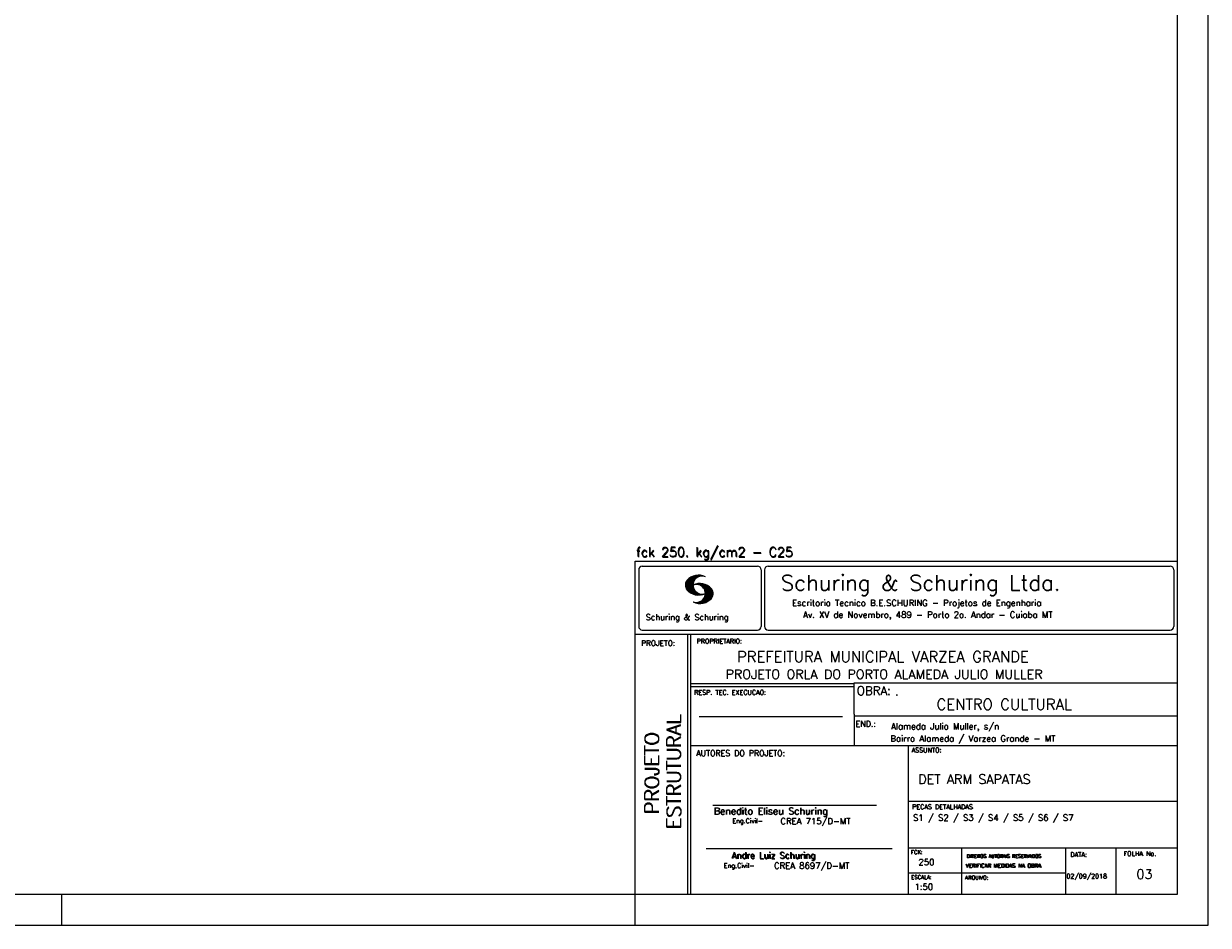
# Model space of a CAD drawing. Extents: x 0 to 84.1, y 0 to 59.4.
# Tile 5 of 6: x 45.9 to 84.1, y 0 to 29.1. Entities that reach past the tile are written whole.
import ezdxf

# ---------------------------------------------------------------- set-up
doc = ezdxf.new("R2010")
doc.units = 0
doc.header["$MEASUREMENT"] = 0
doc.layers.add('1', color=1, linetype='CONTINUOUS')
doc.layers.add('2', color=2, linetype='CONTINUOUS')
doc.styles.get("Standard").update_dxf_attribs({"font": 'ROMANS.SHX'})

msp = doc.modelspace()

# ---------------------------------------------------------------- linework, layer by layer
at = {"layer": '2', "linetype": 'Continuous'}
for p, q in [((84.100006, 0), (84.100006, 59.400002)), ((65.600006, 11.755142), (83.100006, 11.755135)), ((65.600006, 1), (65.600006, 11.755142)), ((65.715988, 11.477417), (65.715988, 9.648308)), ((65.832489, 11.593918), (69.548996, 11.593918)), ((69.665497, 11.477417), (69.665497, 9.648308)), ((69.778748, 11.477417), (69.778748, 9.648308)), ((69.895248, 11.593918), (82.867508, 11.593918)), ((82.984009, 11.477417), (82.984009, 9.648308)), ((67.221771, 10.985771), (67.52832, 11.29232)), ((67.222122, 10.971992), (67.545929, 11.295792)), ((67.222168, 11.000305), (67.508011, 11.286148)), ((67.222488, 10.958214), (67.56427, 11.300003)), ((67.224365, 11.016647), (67.488403, 11.280685)), ((67.224472, 10.94606), (67.581131, 11.302727)), ((67.226578, 11.03299), (67.465408, 11.271812)), ((67.2267, 10.934158), (67.596313, 11.303772)), ((67.228943, 10.922256), (67.612335, 11.305649)), ((67.232178, 10.911354), (67.626831, 11.306015)), ((67.232437, 11.052986), (67.439468, 11.26001)), ((67.235916, 10.900948), (67.642014, 11.307053)), ((67.239258, 11.073952), (67.410522, 11.245209)), ((67.239655, 10.890556), (67.656281, 11.307182)), ((67.243561, 10.880333), (67.66925, 11.306015)), ((67.248611, 10.871239), (67.520584, 11.143219)), ((67.252747, 11.10157), (67.374313, 11.223145)), ((67.253647, 10.862129), (67.502121, 11.110611)), ((67.608673, 11.2313), (67.68306, 11.305702)), ((67.638062, 11.246552), (67.69574, 11.30423)), ((67.662872, 11.257233), (67.708405, 11.302757)), ((67.681976, 11.262199), (67.721237, 11.30146)), ((67.702469, 11.268562), (67.733063, 11.299149)), ((67.718491, 11.270424), (67.744904, 11.296837)), ((67.734482, 11.272285), (67.757004, 11.294807)), ((67.750473, 11.274147), (67.768555, 11.292221)), ((67.258682, 10.853035), (67.491592, 11.085945)), ((67.264267, 10.84449), (67.483597, 11.06382)), ((67.270782, 10.836868), (67.47966, 11.045746)), ((67.277298, 10.829247), (67.475876, 11.027817)), ((67.283813, 10.821625), (67.474167, 11.011971)), ((67.290558, 10.814232), (67.473114, 10.99678)), ((67.296936, 10.807419), (67.470306, 10.980797)), ((67.304733, 10.800133), (67.473206, 10.968597)), ((67.311829, 10.793083), (67.474121, 10.955383)), ((67.319168, 10.786293), (67.475159, 10.942276)), ((67.326828, 10.779808), (67.477615, 10.930595)), ((67.334488, 10.773323), (67.480087, 10.918922)), ((67.342133, 10.766846), (67.482544, 10.907249)), ((67.350098, 10.760674), (67.485901, 10.896469)), ((67.358337, 10.754768), (67.489655, 10.886078)), ((67.366577, 10.748863), (67.493408, 10.875694)), ((67.374802, 10.742966), (67.497208, 10.865356)), ((67.383392, 10.737427), (67.502075, 10.856102)), ((67.392227, 10.732109), (67.506958, 10.84684)), ((67.401062, 10.726807), (67.511841, 10.837578)), ((67.409882, 10.721497), (67.516922, 10.828537)), ((67.419189, 10.71666), (67.522842, 10.820305)), ((67.428635, 10.711967), (67.528748, 10.812088)), ((67.43808, 10.707275), (67.534668, 10.803864)), ((67.44754, 10.702599), (67.540802, 10.79586)), ((67.457642, 10.698563), (67.547699, 10.78862)), ((67.467743, 10.694519), (67.554611, 10.781387)), ((67.477829, 10.690483), (67.561508, 10.774155)), ((67.488205, 10.686714), (67.568588, 10.767105)), ((67.499008, 10.683372), (67.576477, 10.760849)), ((67.509796, 10.680031), (67.584366, 10.754601)), ((67.520599, 10.676697), (67.592255, 10.74836)), ((67.531494, 10.998619), (67.546158, 11.013283)), ((67.532074, 10.674026), (67.600327, 10.742287)), ((67.543625, 10.671448), (67.609238, 10.737053)), ((67.548691, 11.001663), (67.565323, 11.018303)), ((67.555176, 10.668869), (67.618134, 10.731819)), ((67.563156, 11.001991), (67.584885, 11.023735)), ((67.5672, 10.666748), (67.627045, 10.726585)), ((67.577606, 11.002319), (67.601898, 11.026611)), ((67.579605, 10.665009), (67.636261, 10.721664)), ((67.591995, 10.663277), (67.646255, 10.717522)), ((67.592072, 11.002647), (67.619476, 11.030045)), ((67.604584, 11.001007), (67.635239, 11.03167)), ((67.604782, 10.661919), (67.65625, 10.713379)), ((67.617233, 10.999535), (67.651505, 11.033806)), ((67.618134, 10.66114), (67.666229, 10.709244)), ((67.62999, 10.998154), (67.666199, 11.034363)), ((67.6315, 10.660355), (67.67691, 10.705772)), ((67.64122, 10.995239), (67.680893, 11.03492)), ((67.652435, 10.992317), (67.695602, 11.035484)), ((67.664337, 10.990074), (67.708984, 11.034729)), ((67.671295, 10.38913), (68.095734, 10.813568)), ((67.674881, 10.986488), (67.72316, 11.034767)), ((67.684326, 10.981789), (67.736191, 11.033653)), ((67.685135, 10.388832), (68.100952, 10.804665)), ((67.694321, 10.977654), (67.748459, 11.031792)), ((67.698959, 10.388527), (68.104996, 10.794571)), ((67.704605, 10.973801), (67.761597, 11.0308)), ((67.713776, 10.389206), (68.107529, 10.782967)), ((67.71431, 10.969368), (67.773758, 11.028824)), ((67.722412, 10.963333), (67.785233, 11.026146)), ((67.728806, 10.390091), (68.110825, 10.77211)), ((67.732498, 10.959282), (67.797607, 11.024391)), ((67.740387, 10.953033), (67.808838, 11.021484)), ((67.744095, 10.391251), (68.114105, 10.761261)), ((67.749115, 10.947632), (67.819702, 11.018219)), ((67.756165, 10.940536), (67.830765, 11.015137)), ((67.760544, 10.393555), (68.11557, 10.748596)), ((67.765198, 10.93544), (67.841873, 11.012115)), ((67.77211, 10.928207), (67.852234, 11.008339)), ((67.776978, 10.395859), (68.117249, 10.736137)), ((67.779831, 10.921783), (67.86261, 11.004555)), ((67.785919, 10.913734), (67.873306, 11.001122)), ((67.794006, 10.907692), (67.883316, 10.997002)), ((67.794861, 10.399597), (68.118942, 10.723679)), ((67.799911, 10.899467), (67.892731, 10.992279)), ((67.806625, 10.892029), (67.902451, 10.987854)), ((67.811752, 10.883018), (67.912231, 10.983505)), ((67.813049, 10.403664), (68.118515, 10.709122)), ((67.817657, 10.874802), (67.921875, 10.979012)), ((67.822357, 10.554344), (68.091095, 10.823074)), ((67.823761, 10.866768), (67.930435, 10.973442)), ((67.829498, 10.858353), (67.940002, 10.968857)), ((67.833527, 10.848244), (67.948654, 10.963379)), ((67.838394, 10.838989), (67.957047, 10.957634)), ((67.840729, 10.586838), (68.086777, 10.832893)), ((67.843323, 10.829773), (67.965561, 10.952019)), ((67.848358, 10.817596), (67.975677, 10.944923)), ((67.848709, 10.608963), (68.081818, 10.842072)), ((67.852341, 10.806755), (67.985031, 10.939453)), ((67.856201, 10.794724), (67.99379, 10.932312)), ((67.856934, 10.63131), (68.075089, 10.849472)), ((67.859863, 10.781189), (68.003067, 10.924393)), ((67.860703, 10.649239), (68.070358, 10.858894)), ((67.862656, 10.768639), (68.011749, 10.91774)), ((67.865173, 10.667847), (68.063507, 10.866165)), ((67.865234, 10.753647), (68.02092, 10.90934)), ((67.866241, 10.683037), (68.057556, 10.874352)), ((67.866318, 10.73967), (68.029205, 10.90255)), ((67.867294, 10.698235), (68.049774, 10.880722)), ((67.867905, 10.725861), (68.036682, 10.894646)), ((67.868118, 10.711845), (68.043793, 10.887527)), ((67.550323, 10.409546), (67.562592, 10.421799)), ((67.561462, 10.40654), (67.576416, 10.421486)), ((67.572601, 10.403542), (67.590225, 10.421173)), ((67.583755, 10.400551), (67.606155, 10.422958)), ((67.595673, 10.398346), (67.622162, 10.424828)), ((67.607605, 10.396141), (67.639587, 10.428116)), ((67.619553, 10.393929), (67.658707, 10.43309)), ((67.632141, 10.392387), (67.679932, 10.440178)), ((67.644958, 10.391075), (67.704071, 10.450188)), ((67.645309, 10.660042), (67.688126, 10.70285)), ((67.657776, 10.389755), (67.737152, 10.469131)), ((67.65976, 10.660355), (67.699341, 10.699936)), ((67.67421, 10.660667), (67.710678, 10.697136)), ((67.690598, 10.661674), (67.723846, 10.694931)), ((67.70816, 10.663521), (67.737625, 10.692986)), ((67.725296, 10.665939), (67.750778, 10.691422)), ((67.741867, 10.668861), (67.765747, 10.692741)), ((67.760269, 10.672806), (67.780136, 10.69268)), ((67.780106, 10.677895), (67.794464, 10.692261)), ((67.794464, 10.692261), (67.796539, 10.694336)), ((67.798126, 10.683296), (67.810562, 10.69574)), ((67.817169, 10.689835), (67.825378, 10.698044)), ((67.832825, 10.409302), (68.118134, 10.694611)), ((67.833084, 10.695976), (67.839569, 10.702461)), ((67.853302, 10.415634), (68.117767, 10.680092)), ((67.876404, 10.424599), (68.113495, 10.66169)), ((67.901276, 10.435333), (68.110229, 10.644287)), ((67.929581, 10.449501), (68.101624, 10.621544)), ((67.966125, 10.471909), (68.08902, 10.594803)), ((68.045029, 10.536674), (68.057724, 10.54937)), ((65.600006, 9.399994), (83.100006, 9.399994)), ((65.832489, 9.531807), (69.548996, 9.531807)), ((67.300385, 5.799995), (67.300385, 9.399994)), ((67.400391, 5.799995), (67.400391, 9.399994)), ((69.895248, 9.531807), (82.867508, 9.531807)), ((83.100006, 9.399994), (83.100006, 1)), ((72.668579, 7.799995), (67.400391, 7.799995)), ((72.668579, 7.699995), (67.400391, 7.699995)), ((83.100006, 7.814748), (72.656072, 7.814748)), ((72.668579, 6.816429), (72.668579, 7.814748)), ((67.670311, 6.739054), (72.288887, 6.739054)), ((72.668579, 6.816429), (72.668579, 5.799995)), ((72.668579, 6.7647), (83.100006, 6.764707)), ((67.300385, 1), (67.300385, 5.799995)), ((67.400391, 1), (67.400391, 5.799995)), ((67.400391, 5.799995), (83.100006, 5.799995)), ((74.420959, 4.799995), (74.420959, 5.799995)), ((74.420959, 1), (74.420959, 4.799995)), ((68.11142, 3.880456), (73.389854, 3.880456)), ((74.420958, 4.005768), (83.100005, 4.005775)), ((67.897606, 2.480272), (73.894493, 2.480272)), ((74.420959, 2.505768), (83.100006, 2.505775)), ((76.14679, 1), (76.14679, 2.505775)), ((79.496475, 1), (79.496475, 2.505775)), ((81.120974, 1), (81.120974, 2.505774)), ((74.420959, 1.691734), (79.496475, 1.691742)), ((47.100006, 0), (47.100006, 1)), ((65.600006, 0), (65.600006, 1)), ((83.100006, 1), (65.600006, 1)), ((0, 0), (84.100006, 0))]:
    msp.add_line(p, q, dxfattribs=at)
msp.add_lwpolyline([(83.100006, 1), (2.5, 1), (2.5, 58.400002), (83.100006, 58.400002), (83.100006, 1)], dxfattribs=at)
for centre, radius, start, end in [((65.832489, 11.477417), 0.116502, 90, 180), ((69.548996, 11.477417), 0.116502, 0, 90), ((69.895248, 11.477417), 0.116502, 90, 180), ((82.867508, 11.477417), 0.116502, 0, 90), ((67.465149, 10.982269), 0.243989, 140.229431, 231.895096), ((67.648087, 10.815277), 0.491555, 63.393265, 138.909058), ((67.763229, 10.98333), 0.291044, 68.851509, 291.148499), ((67.648087, 11.15139), 0.491555, 218.229782, 296.60672), ((67.692337, 10.543831), 0.491555, 41.090942, 116.606735), ((67.577194, 10.711891), 0.291044, 248.851501, 111.148491), ((67.875275, 10.710823), 0.243989, 308.104889, 39.770576), ((67.692337, 10.879951), 0.491555, 243.393265, 321.770233), ((65.832489, 9.648308), 0.116502, 180, 270), ((69.548996, 9.648308), 0.116502, 270, 0), ((69.895248, 9.648308), 0.116502, 180, 270), ((82.867508, 9.648308), 0.116502, 270, 0)]:
    msp.add_arc(centre, radius, start, end, dxfattribs=at)

# ---------------------------------------------------------------- texts
at = {"layer": '1', "linetype": 'Continuous'}
for s, height, p in [('PREFEITURA MUNICIPAL VARZEA GRANDE', 0.35, (68.88924, 8.494706)), ('PROJETO ORLA DO PORTO ALAMEDA JULIO MULLER', 0.3, (68.518476, 7.952581)), ('.', 0.3, (73.984333, 7.423969)), ('CENTRO CULTURAL', 0.35, (75.330094, 6.957007)), ('Alameda Julio Muller, s/n', 0.2, (73.86333, 6.322955)), ('Bairro Alameda / Varzea Grande - MT', 0.2, (73.840306, 5.930193)), ('DET ARM SAPATAS', 0.3, (74.737424, 4.567268)), ('S1 / S2 / S3 / S4 / S5 / S6 / S7', 0.2, (74.571808, 3.37457)), ('250', 0.2, (74.745692, 1.940266)), ('02/09/2018', 0.15, (79.520414, 1.512631))]:
    msp.add_text(s, height=height, dxfattribs=at).set_placement(p)
at = {"layer": '1', "linetype": 'Continuous', "insert": (81.780741, 1.800427), "char_height": 0.3, "attachment_point": 1}
msp.add_mtext_dynamic_manual_height_columns('03', width=0.69613409, gutter_width=1, heights=[0], dxfattribs=at)
at = {"layer": '2', "linetype": 'Continuous'}
for s, height, p in [('fck 250. kg/cm2 - C25', 0.3, (65.628578, 11.907463)), ('fck 250. kg/cm2 - C25', 0.3, (65.641754, 11.880586)), ('Schuring & Schuring Ltda.', 0.5, (70.306839, 10.806786)), ('Escritorio Tecnico B.E.SCHURING - Projetos de Engenharia', 0.2, (70.664673, 10.308487)), ('Schuring & Schuring', 0.19, (65.944336, 9.851486)), ('Av. XV de Novembro, 489 - Porto 2o. Andar - Cuiaba MT', 0.2, (71.023193, 9.925888)), ('PROJETO:', 0.175, (65.793152, 9.02159)), ('PROPRIETARIO:', 0.15, (67.584534, 9.097366)), ('OBRA:', 0.278755, (72.755102, 7.434759)), ('RESP. TEC. EXECUCAO:', 0.15, (67.506004, 7.444514)), ('END.:', 0.185837, (72.717902, 6.410233)), ('AUTORES DO PROJETO:', 0.185837, (67.572014, 5.463953)), ('ASSUNTO:', 0.15, (74.525462, 5.581304)), ('PECAS DETALHADAS', 0.15, (74.54287, 3.751117)), ('Benedito Eliseu Schuring', 0.22, (68.138321, 3.577287)), ('Benedito Eliseu Schuring', 0.22, (68.149795, 3.577287)), ('Eng.Civil-', 0.15, (68.737209, 3.298847)), ('CREA 715/D-MT', 0.2, (70.290742, 3.262761)), ('Andre Luiz Schuring', 0.2, (68.716738, 2.158081)), ('Andre Luiz Schuring', 0.2, (68.734296, 2.149201)), ('FCK:', 0.125, (74.500763, 2.299423)), ('DATA:', 0.15, (79.648044, 2.2071)), ('FOLHA No.', 0.15, (81.365514, 2.23814)), ('Eng.Civil-', 0.15, (68.462773, 1.853248)), ('CREA 8697/D-MT', 0.2, (70.08334, 1.825346)), ('VERIFICAR MEDIDAS NA OBRA', 0.125, (76.271484, 1.861862)), ('VERIFICAR MEDIDAS NA OBRA', 0.125, (76.280457, 1.861862)), ('DIREITOS AUTORAIS RESERVADOS', 0.11, (76.294724, 2.176125)), ('DIREITOS AUTORAIS RESERVADOS', 0.11, (76.303696, 2.176125)), ('ESCALA:', 0.125, (74.507034, 1.490738)), ('ARQUIVO:', 0.125, (76.249054, 1.475601)), ('1:50', 0.2, (74.617035, 1.144112))]:
    msp.add_text(s, height=height, dxfattribs=at).set_placement(p)
for s, p in [('ESTRUTURAL', (67.07373, 3.12536)), ('ESTRUTURAL', (67.07373, 3.094507)), ('PROJETO', (66.369095, 3.606125)), ('PROJETO', (66.369095, 3.575272))]:
    msp.add_text(s, height=0.45, rotation=90, dxfattribs=at).set_placement(p)

doc.saveas('drawing.dxf')
